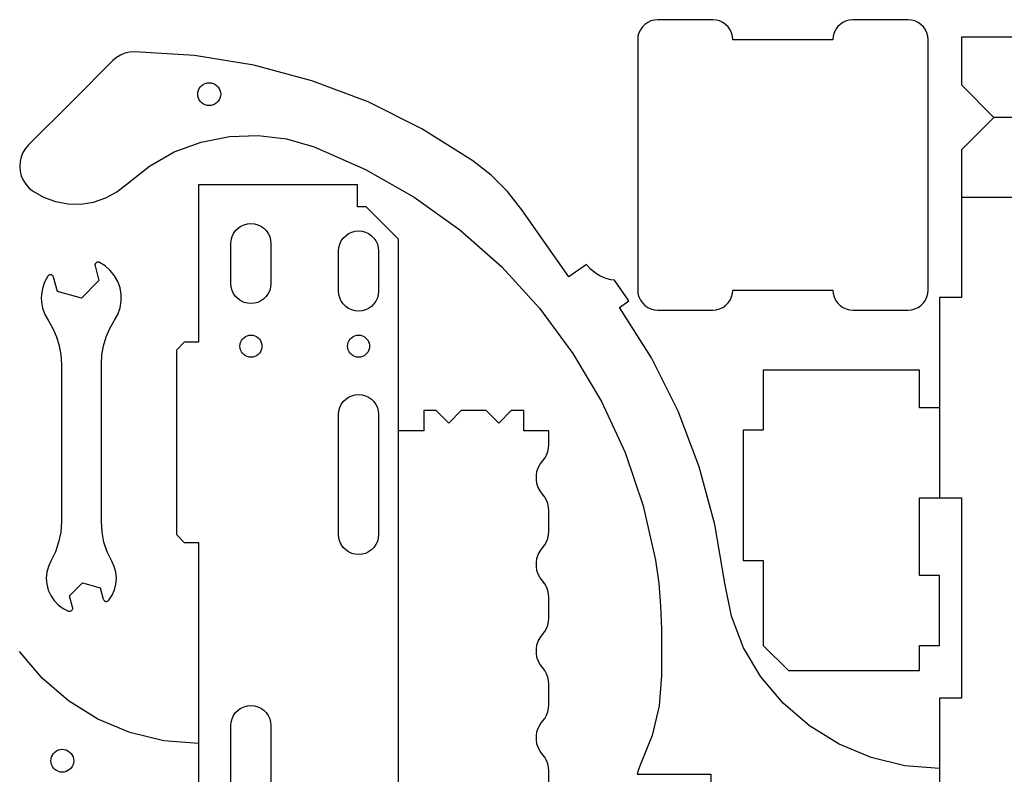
# Model space of a CAD drawing. Header units: millimetres. Extents: x 0 to 378, y 0 to 378.
# Tile 4 of 5: x 109 to 234, y 282 to 378. Entities that reach past the tile are written whole.
import ezdxf

# ---------------------------------------------------------------- set-up
doc = ezdxf.new("R2010")
doc.units = ezdxf.units.MM
doc.layers.add('SHEET_VIEW_1_DRAWING_1', color=7, linetype='Continuous')

msp = doc.modelspace()

# ---------------------------------------------------------------- linework, layer by layer
at = {"layer": 'SHEET_VIEW_1_DRAWING_1', "color": 5}
for p, q in [((188.11, 377.24), (187.86, 376.87)), ((188.42, 377.55), (188.11, 377.24)), ((188.79, 377.8), (188.42, 377.55)), ((189.19, 377.99), (188.79, 377.8)), ((189.61, 378.1), (189.19, 377.99)), ((190.06, 378.14), (189.61, 378.1)), ((197.04, 378.14), (190.06, 378.14)), ((197.48, 378.1), (197.04, 378.14)), ((197.91, 377.99), (197.48, 378.1)), ((198.31, 377.8), (197.91, 377.99)), ((198.67, 377.55), (198.31, 377.8)), ((198.99, 377.24), (198.67, 377.55)), ((199.24, 376.87), (198.99, 377.24)), ((212.87, 377.24), (212.62, 376.87)), ((213.19, 377.55), (212.87, 377.24)), ((213.55, 377.8), (213.19, 377.55)), ((213.95, 377.99), (213.55, 377.8)), ((214.38, 378.1), (213.95, 377.99)), ((214.82, 378.14), (214.38, 378.1)), ((221.81, 378.14), (214.82, 378.14)), ((222.25, 378.1), (221.81, 378.14)), ((222.67, 377.99), (222.25, 378.1)), ((223.08, 377.8), (222.67, 377.99)), ((223.44, 377.55), (223.08, 377.8)), ((223.75, 377.24), (223.44, 377.55)), ((224.01, 376.87), (223.75, 377.24)), ((187.55, 376.04), (187.52, 375.6)), ((187.67, 376.47), (187.55, 376.04)), ((187.86, 376.87), (187.67, 376.47)), ((199.43, 376.47), (199.24, 376.87)), ((199.54, 376.04), (199.43, 376.47)), ((199.58, 375.6), (199.54, 376.04)), ((212.32, 376.04), (212.28, 375.6)), ((212.43, 376.47), (212.32, 376.04)), ((212.62, 376.87), (212.43, 376.47)), ((224.19, 376.47), (224.01, 376.87)), ((224.31, 376.04), (224.19, 376.47)), ((224.35, 375.6), (224.31, 376.04)), ((187.52, 375.6), (187.52, 343.85)), ((212.28, 375.6), (199.58, 375.6)), ((224.35, 343.85), (224.35, 375.6)), ((228.6, 375.92), (228.6, 369.87)), ((375.41, 375.92), (228.6, 375.92)), ((121.91, 373.66), (121.4, 373.34)), ((122.47, 373.89), (121.91, 373.66)), ((123.07, 374.02), (122.47, 373.89)), ((123.67, 374.07), (123.07, 374.02)), ((131.28, 373.6), (123.67, 374.07)), ((138.81, 372.38), (131.28, 373.6)), ((120.93, 372.95), (115.82, 367.83)), ((121.4, 373.34), (120.93, 372.95)), ((146.18, 370.41), (138.81, 372.38)), ((132.06, 369.63), (132.24, 369.81)), ((132.24, 369.81), (132.45, 369.95)), ((132.45, 369.95), (132.67, 370.06)), ((132.67, 370.06), (132.92, 370.12)), ((132.92, 370.12), (133.17, 370.15)), ((133.17, 370.15), (133.42, 370.12)), ((133.42, 370.12), (133.67, 370.06)), ((133.67, 370.06), (133.9, 369.95)), ((133.9, 369.95), (134.1, 369.81)), ((134.1, 369.81), (134.28, 369.63)), ((153.32, 367.72), (146.18, 370.41)), ((228.6, 369.87), (232.71, 365.76)), ((131.72, 368.7), (131.74, 368.95)), ((131.74, 368.44), (131.72, 368.7)), ((131.74, 368.95), (131.81, 369.19)), ((131.81, 368.2), (131.74, 368.44)), ((131.81, 369.19), (131.91, 369.42)), ((131.91, 369.42), (132.06, 369.63)), ((134.28, 369.63), (134.43, 369.42)), ((134.43, 369.42), (134.53, 369.19)), ((134.53, 369.19), (134.6, 368.95)), ((134.6, 368.44), (134.53, 368.2)), ((134.6, 368.95), (134.62, 368.7)), ((134.62, 368.7), (134.6, 368.44)), ((115.82, 367.83), (110.25, 362.27)), ((131.91, 367.97), (131.81, 368.2)), ((132.06, 367.76), (131.91, 367.97)), ((132.24, 367.59), (132.06, 367.76)), ((132.45, 367.44), (132.24, 367.59)), ((132.67, 367.33), (132.45, 367.44)), ((132.92, 367.27), (132.67, 367.33)), ((133.17, 367.25), (132.92, 367.27)), ((133.42, 367.27), (133.17, 367.25)), ((133.67, 367.33), (133.42, 367.27)), ((133.9, 367.44), (133.67, 367.33)), ((134.1, 367.59), (133.9, 367.44)), ((134.28, 367.76), (134.1, 367.59)), ((134.43, 367.97), (134.28, 367.76)), ((134.53, 368.2), (134.43, 367.97)), ((160.15, 364.32), (153.32, 367.72)), ((232.71, 365.76), (228.6, 361.65)), ((371.3, 365.76), (232.71, 365.76)), ((135.72, 363.34), (139.36, 363.47)), ((139.36, 363.47), (142.97, 363.03)), ((166.61, 360.26), (160.15, 364.32)), ((110.25, 362.27), (109.86, 361.81)), ((128.74, 361.37), (132.16, 362.63)), ((132.16, 362.63), (135.72, 363.34)), ((142.97, 363.03), (146.46, 362.01)), ((109.54, 361.29), (109.32, 360.73)), ((109.86, 361.81), (109.54, 361.29)), ((125.58, 359.58), (128.74, 361.37)), ((146.46, 362.01), (152.97, 359.16)), ((228.6, 361.65), (228.6, 355.6)), ((109.18, 360.14), (109.13, 359.54)), ((109.32, 360.73), (109.18, 360.14)), ((168.92, 358.43), (166.61, 360.26)), ((109.13, 359.54), (109.19, 358.94)), ((109.19, 358.94), (109.33, 358.35)), ((122.74, 357.31), (125.58, 359.58)), ((152.97, 359.16), (159.16, 355.64)), ((109.33, 358.35), (109.57, 357.8)), ((109.57, 357.8), (109.9, 357.29)), ((109.9, 357.29), (110.3, 356.83)), ((121.46, 356.3), (122.74, 357.31)), ((171, 356.35), (168.92, 358.43)), ((110.3, 356.83), (110.76, 356.45)), ((110.76, 356.45), (112.16, 355.64)), ((120.04, 355.53), (121.46, 356.3)), ((131.79, 357.19), (131.79, 337.25)), ((151.98, 357.19), (131.79, 357.19)), ((151.98, 354.39), (151.98, 357.19)), ((172.83, 354.03), (171, 356.35)), ((112.16, 355.64), (113.69, 355.07)), ((113.69, 355.07), (115.28, 354.78)), ((115.28, 354.78), (116.9, 354.75)), ((116.9, 354.75), (118.5, 355.01)), ((118.5, 355.01), (120.04, 355.53)), ((159.16, 355.64), (164.94, 351.5)), ((375.41, 355.6), (228.6, 355.6)), ((228.6, 355.6), (228.6, 342.9)), ((153.08, 354.39), (151.98, 354.39)), ((157.19, 350.29), (153.08, 354.39)), ((178.78, 345.54), (172.83, 354.03)), ((137.59, 352.14), (138.02, 352.26)), ((138.02, 352.26), (138.46, 352.3)), ((138.46, 352.3), (138.9, 352.26)), ((138.9, 352.26), (139.33, 352.14)), ((136.07, 350.63), (136.26, 351.03)), ((136.26, 351.03), (136.51, 351.39)), ((136.51, 351.39), (136.83, 351.7)), ((136.83, 351.7), (137.19, 351.96)), ((137.19, 351.96), (137.59, 352.14)), ((139.33, 352.14), (139.73, 351.96)), ((139.73, 351.96), (140.09, 351.7)), ((140.09, 351.7), (140.4, 351.39)), ((140.4, 351.39), (140.66, 351.03)), ((140.66, 351.03), (140.84, 350.63)), ((150.48, 350.75), (150.84, 351.01)), ((150.84, 351.01), (151.24, 351.19)), ((151.24, 351.19), (151.67, 351.31)), ((151.67, 351.31), (152.11, 351.35)), ((152.11, 351.35), (152.55, 351.31)), ((152.55, 351.31), (152.98, 351.19)), ((152.98, 351.19), (153.38, 351.01)), ((153.38, 351.01), (153.74, 350.75)), ((164.94, 351.5), (170.27, 346.78)), ((135.92, 349.76), (135.96, 350.2)), ((135.92, 344.68), (135.92, 349.76)), ((135.96, 350.2), (136.07, 350.63)), ((140.84, 350.63), (140.96, 350.2)), ((140.96, 350.2), (141, 349.76)), ((141, 349.76), (141, 344.68)), ((149.72, 349.67), (149.91, 350.08)), ((149.91, 350.08), (150.16, 350.44)), ((150.16, 350.44), (150.48, 350.75)), ((153.74, 350.75), (154.06, 350.44)), ((154.06, 350.44), (154.31, 350.08)), ((154.31, 350.08), (154.5, 349.67)), ((157.19, 211.69), (157.19, 350.29)), ((149.57, 348.81), (149.61, 349.25)), ((149.57, 343.73), (149.57, 348.81)), ((149.61, 349.25), (149.72, 349.67)), ((154.5, 349.67), (154.61, 349.25)), ((154.61, 349.25), (154.65, 348.81)), ((154.65, 348.81), (154.65, 343.73)), ((118.73, 347.23), (118.7, 347.17)), ((118.77, 347.28), (118.73, 347.23)), ((118.82, 347.32), (118.77, 347.28)), ((118.87, 347.36), (118.82, 347.32)), ((118.93, 347.39), (118.87, 347.36)), ((119, 347.41), (118.93, 347.39)), ((119.06, 347.41), (119, 347.41)), ((119.13, 347.41), (119.06, 347.41)), ((119.19, 347.4), (119.13, 347.41)), ((119.25, 347.37), (119.19, 347.4)), ((119.98, 346.92), (119.25, 347.37)), ((118.68, 347.11), (118.67, 347.04)), ((118.67, 347.04), (118.67, 346.97)), ((118.67, 346.97), (118.68, 346.91)), ((118.7, 347.17), (118.68, 347.11)), ((118.68, 346.91), (119.18, 345.07)), ((120.62, 346.35), (119.98, 346.92)), ((121.16, 345.68), (120.62, 346.35)), ((170.27, 346.78), (175.07, 341.54)), ((181.01, 347.11), (178.78, 345.54)), ((181.08, 347.03), (181.01, 347.11)), ((181.15, 346.95), (181.08, 347.03)), ((181.21, 346.87), (181.15, 346.95)), ((181.55, 346.51), (181.21, 346.87)), ((181.91, 346.19), (181.55, 346.51)), ((182.31, 345.9), (181.91, 346.19)), ((112.29, 344.87), (112.02, 344.07)), ((112.69, 345.61), (112.29, 344.87)), ((112.73, 345.66), (112.69, 345.61)), ((112.78, 345.71), (112.73, 345.66)), ((112.84, 345.75), (112.78, 345.71)), ((112.9, 345.77), (112.84, 345.75)), ((112.96, 345.79), (112.9, 345.77)), ((113.02, 345.79), (112.96, 345.79)), ((113.09, 345.79), (113.02, 345.79)), ((113.15, 345.77), (113.09, 345.79)), ((113.21, 345.75), (113.15, 345.77)), ((113.27, 345.71), (113.21, 345.75)), ((113.32, 345.67), (113.27, 345.71)), ((113.36, 345.62), (113.32, 345.67)), ((113.39, 345.56), (113.36, 345.62)), ((113.41, 345.5), (113.39, 345.56)), ((113.91, 343.66), (113.41, 345.5)), ((119.18, 345.07), (116.95, 342.84)), ((121.58, 344.94), (121.16, 345.68)), ((121.86, 344.13), (121.58, 344.94)), ((182.73, 345.65), (182.31, 345.9)), ((183.17, 345.44), (182.73, 345.65)), ((183.63, 345.28), (183.17, 345.44)), ((184.11, 345.16), (183.63, 345.28)), ((184.59, 345.09), (184.11, 345.16)), ((186.41, 342.49), (184.59, 345.09)), ((112.02, 344.07), (111.88, 343.23)), ((116.95, 342.84), (113.91, 343.66)), ((122.01, 343.28), (121.86, 344.13)), ((135.96, 344.24), (135.92, 344.68)), ((136.07, 343.81), (135.96, 344.24)), ((136.26, 343.41), (136.07, 343.81)), ((140.84, 343.81), (140.66, 343.41)), ((140.96, 344.24), (140.84, 343.81)), ((141, 344.68), (140.96, 344.24)), ((149.61, 343.28), (149.57, 343.73)), ((154.65, 343.73), (154.61, 343.28)), ((187.52, 343.85), (187.55, 343.41)), ((199.54, 343.41), (199.58, 343.85)), ((199.58, 343.85), (212.28, 343.85)), ((212.28, 343.85), (212.32, 343.41)), ((224.31, 343.41), (224.35, 343.85)), ((111.88, 343.23), (111.87, 342.84)), ((111.87, 342.84), (111.89, 342.39)), ((111.89, 342.39), (112.03, 341.56)), ((121.87, 341.58), (122.01, 342.43)), ((122.01, 342.43), (122.01, 343.28)), ((136.51, 343.05), (136.26, 343.41)), ((136.83, 342.73), (136.51, 343.05)), ((137.19, 342.48), (136.83, 342.73)), ((137.59, 342.29), (137.19, 342.48)), ((138.02, 342.18), (137.59, 342.29)), ((139.33, 342.29), (138.9, 342.18)), ((139.73, 342.48), (139.33, 342.29)), ((140.09, 342.73), (139.73, 342.48)), ((140.4, 343.05), (140.09, 342.73)), ((140.66, 343.41), (140.4, 343.05)), ((149.72, 342.86), (149.61, 343.28)), ((149.91, 342.46), (149.72, 342.86)), ((150.16, 342.09), (149.91, 342.46)), ((154.31, 342.46), (154.06, 342.09)), ((154.5, 342.86), (154.31, 342.46)), ((154.61, 343.28), (154.5, 342.86)), ((185.23, 341.65), (186.41, 342.49)), ((187.55, 343.41), (187.67, 342.98)), ((187.67, 342.98), (187.86, 342.58)), ((187.86, 342.58), (188.11, 342.22)), ((188.11, 342.22), (188.42, 341.91)), ((198.67, 341.91), (198.99, 342.22)), ((198.99, 342.22), (199.24, 342.58)), ((199.24, 342.58), (199.43, 342.98)), ((199.43, 342.98), (199.54, 343.41)), ((212.32, 343.41), (212.43, 342.98)), ((212.43, 342.98), (212.62, 342.58)), ((212.62, 342.58), (212.87, 342.22)), ((212.87, 342.22), (213.19, 341.91)), ((223.44, 341.91), (223.75, 342.22)), ((223.75, 342.22), (224.01, 342.58)), ((224.01, 342.58), (224.19, 342.98)), ((224.19, 342.98), (224.31, 343.41)), ((225.81, 342.9), (225.81, 317.5)), ((228.6, 342.9), (225.81, 342.9)), ((112.03, 341.56), (112.32, 340.76)), ((121.59, 340.77), (121.87, 341.58)), ((138.46, 342.14), (138.02, 342.18)), ((138.9, 342.18), (138.46, 342.14)), ((150.48, 341.78), (150.16, 342.09)), ((150.84, 341.53), (150.48, 341.78)), ((151.24, 341.34), (150.84, 341.53)), ((151.67, 341.22), (151.24, 341.34)), ((152.11, 341.19), (151.67, 341.22)), ((152.55, 341.22), (152.11, 341.19)), ((152.98, 341.34), (152.55, 341.22)), ((153.38, 341.53), (152.98, 341.34)), ((153.74, 341.78), (153.38, 341.53)), ((154.06, 342.09), (153.74, 341.78)), ((175.07, 341.54), (179.31, 335.83)), ((189.26, 335.26), (185.23, 341.65)), ((188.42, 341.91), (188.79, 341.65)), ((188.79, 341.65), (189.19, 341.47)), ((189.19, 341.47), (189.61, 341.35)), ((189.61, 341.35), (190.06, 341.31)), ((190.06, 341.31), (197.04, 341.31)), ((197.04, 341.31), (197.48, 341.35)), ((197.48, 341.35), (197.91, 341.47)), ((197.91, 341.47), (198.31, 341.65)), ((198.31, 341.65), (198.67, 341.91)), ((213.19, 341.91), (213.55, 341.65)), ((213.55, 341.65), (213.95, 341.47)), ((213.95, 341.47), (214.38, 341.35)), ((214.38, 341.35), (214.82, 341.31)), ((214.82, 341.31), (221.81, 341.31)), ((221.81, 341.31), (222.25, 341.35)), ((222.25, 341.35), (222.67, 341.47)), ((222.67, 341.47), (223.08, 341.65)), ((223.08, 341.65), (223.44, 341.91)), ((112.32, 340.76), (112.73, 340.02)), ((112.73, 340.02), (113.32, 339)), ((120.58, 339), (121.17, 340.02)), ((121.17, 340.02), (121.59, 340.77)), ((113.32, 339), (113.79, 337.93)), ((120.11, 337.93), (120.58, 339)), ((113.79, 337.93), (114.13, 336.8)), ((119.77, 336.8), (120.11, 337.93)), ((130, 337.25), (129, 336.25)), ((131.79, 337.25), (130, 337.25)), ((137.08, 336.98), (137.15, 337.22)), ((137.15, 337.22), (137.25, 337.44)), ((137.25, 337.44), (137.39, 337.64)), ((137.39, 337.64), (137.56, 337.81)), ((137.56, 337.81), (137.76, 337.95)), ((137.76, 337.95), (137.98, 338.05)), ((137.98, 338.05), (138.22, 338.12)), ((138.22, 338.12), (138.46, 338.14)), ((138.46, 338.14), (138.7, 338.12)), ((138.7, 338.12), (138.94, 338.05)), ((138.94, 338.05), (139.16, 337.95)), ((139.16, 337.95), (139.36, 337.81)), ((139.36, 337.81), (139.53, 337.64)), ((139.53, 337.64), (139.67, 337.44)), ((139.67, 337.44), (139.77, 337.22)), ((139.77, 337.22), (139.83, 336.98)), ((150.73, 336.98), (150.8, 337.22)), ((150.8, 337.22), (150.9, 337.44)), ((150.9, 337.44), (151.04, 337.64)), ((151.04, 337.64), (151.21, 337.81)), ((151.21, 337.81), (151.41, 337.95)), ((151.41, 337.95), (151.63, 338.05)), ((151.63, 338.05), (151.87, 338.12)), ((151.87, 338.12), (152.11, 338.14)), ((152.11, 338.14), (152.35, 338.12)), ((152.35, 338.12), (152.59, 338.05)), ((152.59, 338.05), (152.81, 337.95)), ((152.81, 337.95), (153.01, 337.81)), ((153.01, 337.81), (153.18, 337.64)), ((153.18, 337.64), (153.32, 337.44)), ((153.32, 337.44), (153.42, 337.22)), ((153.42, 337.22), (153.49, 336.98)), ((114.13, 336.8), (114.34, 335.64)), ((119.56, 335.64), (119.77, 336.8)), ((129, 336.25), (129, 312.85)), ((137.06, 336.74), (137.08, 336.98)), ((137.08, 336.5), (137.06, 336.74)), ((137.15, 336.26), (137.08, 336.5)), ((137.25, 336.04), (137.15, 336.26)), ((137.39, 335.84), (137.25, 336.04)), ((139.67, 336.04), (139.53, 335.84)), ((139.77, 336.26), (139.67, 336.04)), ((139.83, 336.5), (139.77, 336.26)), ((139.83, 336.98), (139.86, 336.74)), ((139.86, 336.74), (139.83, 336.5)), ((150.71, 336.74), (150.73, 336.98)), ((150.73, 336.5), (150.71, 336.74)), ((150.8, 336.26), (150.73, 336.5)), ((150.9, 336.04), (150.8, 336.26)), ((151.04, 335.84), (150.9, 336.04)), ((153.32, 336.04), (153.18, 335.84)), ((153.42, 336.26), (153.32, 336.04)), ((153.49, 336.5), (153.42, 336.26)), ((153.49, 336.98), (153.51, 336.74)), ((153.51, 336.74), (153.49, 336.5)), ((114.34, 335.64), (114.41, 334.47)), ((119.49, 334.47), (119.56, 335.64)), ((137.56, 335.67), (137.39, 335.84)), ((137.76, 335.53), (137.56, 335.67)), ((137.98, 335.43), (137.76, 335.53)), ((138.22, 335.36), (137.98, 335.43)), ((138.46, 335.34), (138.22, 335.36)), ((138.7, 335.36), (138.46, 335.34)), ((138.94, 335.43), (138.7, 335.36)), ((139.16, 335.53), (138.94, 335.43)), ((139.36, 335.67), (139.16, 335.53)), ((139.53, 335.84), (139.36, 335.67)), ((151.21, 335.67), (151.04, 335.84)), ((151.41, 335.53), (151.21, 335.67)), ((151.63, 335.43), (151.41, 335.53)), ((151.87, 335.36), (151.63, 335.43)), ((152.11, 335.34), (151.87, 335.36)), ((152.35, 335.36), (152.11, 335.34)), ((152.59, 335.43), (152.35, 335.36)), ((152.81, 335.53), (152.59, 335.43)), ((153.01, 335.67), (152.81, 335.53)), ((153.18, 335.84), (153.01, 335.67)), ((179.31, 335.83), (182.94, 329.71)), ((192.64, 328.5), (189.26, 335.26)), ((114.41, 334.47), (114.41, 314.45)), ((119.49, 314.45), (119.49, 334.47)), ((203.45, 333.69), (203.45, 326.07)), ((223.27, 333.69), (203.45, 333.69)), ((223.27, 328.93), (223.27, 333.69)), ((150.16, 329.71), (150.48, 330.02)), ((150.48, 330.02), (150.84, 330.28)), ((150.84, 330.28), (151.24, 330.46)), ((151.24, 330.46), (151.67, 330.58)), ((151.67, 330.58), (152.11, 330.62)), ((152.11, 330.62), (152.55, 330.58)), ((152.55, 330.58), (152.98, 330.46)), ((152.98, 330.46), (153.38, 330.28)), ((153.38, 330.28), (153.74, 330.02)), ((153.74, 330.02), (154.06, 329.71)), ((149.57, 328.08), (149.61, 328.52)), ((149.61, 328.52), (149.72, 328.95)), ((149.72, 328.95), (149.91, 329.35)), ((149.91, 329.35), (150.16, 329.71)), ((154.06, 329.71), (154.31, 329.35)), ((154.31, 329.35), (154.5, 328.95)), ((154.5, 328.95), (154.61, 328.52)), ((154.61, 328.52), (154.65, 328.08)), ((160.37, 328.56), (160.37, 326.02)), ((161.95, 328.56), (160.37, 328.56)), ((163.54, 326.98), (161.95, 328.56)), ((165.13, 328.56), (163.54, 326.98)), ((168.3, 328.56), (165.13, 328.56)), ((169.89, 326.98), (168.3, 328.56)), ((171.48, 328.56), (169.89, 326.98)), ((173.07, 328.56), (171.48, 328.56)), ((173.07, 326.02), (173.07, 328.56)), ((182.94, 329.71), (185.91, 323.25)), ((195.33, 321.43), (192.64, 328.5)), ((225.81, 328.93), (223.27, 328.93)), ((149.57, 312.84), (149.57, 328.08)), ((154.65, 328.08), (154.65, 312.84)), ((160.37, 326.02), (157.19, 326.02)), ((176.24, 326.02), (173.07, 326.02)), ((176.24, 324.27), (176.24, 326.02)), ((203.45, 326.07), (200.91, 326.07)), ((200.91, 326.07), (200.91, 309.56)), ((176.11, 323.36), (176.21, 323.81)), ((176.21, 323.81), (176.24, 324.27)), ((175.45, 322.17), (175.72, 322.53)), ((175.72, 322.53), (175.95, 322.93)), ((175.95, 322.93), (176.11, 323.36)), ((185.91, 323.25), (188.19, 316.51)), ((174.74, 320.83), (174.91, 321.31)), ((174.91, 321.31), (175.14, 321.76)), ((175.14, 321.76), (175.45, 322.17)), ((197.3, 314.14), (195.33, 321.43)), ((174.66, 320.32), (174.74, 320.83)), ((174.66, 319.81), (174.66, 320.32)), ((174.74, 319.31), (174.66, 319.81)), ((174.91, 318.83), (174.74, 319.31)), ((175.14, 318.38), (174.91, 318.83)), ((175.45, 317.97), (175.14, 318.38)), ((175.72, 317.6), (175.45, 317.97)), ((175.95, 317.2), (175.72, 317.6)), ((223.27, 307.66), (223.27, 317.5)), ((223.27, 317.5), (225.81, 317.5)), ((225.81, 317.5), (228.6, 317.5)), ((228.6, 317.5), (228.6, 292.1)), ((176.11, 316.77), (175.95, 317.2)), ((176.21, 316.32), (176.11, 316.77)), ((176.24, 315.87), (176.21, 316.32)), ((188.19, 316.51), (189.77, 309.58)), ((176.24, 313.27), (176.24, 315.87)), ((114.41, 314.45), (114.33, 313.16)), ((119.57, 313.16), (119.49, 314.45)), ((198.55, 306.68), (197.3, 314.14)), ((114.33, 313.16), (114.07, 311.88)), ((119.82, 311.88), (119.57, 313.16)), ((129, 312.85), (130, 311.85)), ((149.61, 312.4), (149.57, 312.84)), ((149.72, 311.97), (149.61, 312.4)), ((154.61, 312.4), (154.5, 311.97)), ((154.65, 312.84), (154.61, 312.4)), ((175.95, 311.94), (176.11, 312.36)), ((176.11, 312.36), (176.21, 312.81)), ((176.21, 312.81), (176.24, 313.27)), ((114.07, 311.88), (113.66, 310.65)), ((120.24, 310.65), (119.82, 311.88)), ((130, 311.85), (131.79, 311.85)), ((131.79, 311.85), (131.79, 262.83)), ((149.91, 311.57), (149.72, 311.97)), ((150.16, 311.2), (149.91, 311.57)), ((150.48, 310.89), (150.16, 311.2)), ((154.06, 311.2), (153.74, 310.89)), ((154.31, 311.57), (154.06, 311.2)), ((154.5, 311.97), (154.31, 311.57)), ((175.14, 310.76), (175.45, 311.17)), ((175.45, 311.17), (175.72, 311.53)), ((175.72, 311.53), (175.95, 311.94)), ((113.66, 310.65), (113.09, 309.49)), ((120.81, 309.49), (120.24, 310.65)), ((150.84, 310.64), (150.48, 310.89)), ((151.24, 310.45), (150.84, 310.64)), ((151.67, 310.34), (151.24, 310.45)), ((152.11, 310.3), (151.67, 310.34)), ((152.55, 310.34), (152.11, 310.3)), ((152.98, 310.45), (152.55, 310.34)), ((153.38, 310.64), (152.98, 310.45)), ((153.74, 310.89), (153.38, 310.64)), ((174.66, 309.32), (174.74, 309.83)), ((174.74, 309.83), (174.91, 310.31)), ((174.91, 310.31), (175.14, 310.76)), ((112.77, 308.8), (112.57, 308.06)), ((113.09, 309.49), (112.77, 308.8)), ((121.13, 308.8), (120.81, 309.49)), ((121.32, 308.08), (121.13, 308.8)), ((174.66, 308.81), (174.66, 309.32)), ((174.74, 308.31), (174.66, 308.81)), ((189.77, 309.58), (190.18, 306.7)), ((200.91, 309.56), (203.45, 309.56)), ((203.45, 309.56), (203.45, 298.77)), ((112.57, 308.06), (112.5, 307.31)), ((112.5, 307.31), (112.57, 306.55)), ((121.39, 307.33), (121.32, 308.08)), ((121.34, 306.57), (121.39, 307.33)), ((174.91, 307.83), (174.74, 308.31)), ((175.14, 307.38), (174.91, 307.83)), ((175.45, 306.97), (175.14, 307.38)), ((225.81, 307.66), (223.27, 307.66)), ((225.81, 298.77), (225.81, 307.66)), ((112.57, 306.55), (112.75, 305.81)), ((115.46, 305.07), (117.1, 306.71)), ((117.1, 306.71), (119.35, 306.11)), ((119.35, 306.11), (119.73, 304.67)), ((121.15, 305.84), (121.34, 306.57)), ((175.72, 306.6), (175.45, 306.97)), ((175.95, 306.2), (175.72, 306.6)), ((176.11, 305.77), (175.95, 306.2)), ((190.18, 306.7), (190.43, 303.81)), ((199.4, 302.49), (198.55, 306.68)), ((112.75, 305.81), (113.07, 305.12)), ((113.07, 305.12), (113.49, 304.49)), ((115.84, 303.63), (115.46, 305.07)), ((120.43, 304.52), (120.85, 305.15)), ((120.85, 305.15), (121.15, 305.84)), ((176.21, 305.33), (176.11, 305.77)), ((176.24, 304.87), (176.21, 305.33)), ((176.24, 302.27), (176.24, 304.87)), ((113.49, 304.49), (114.02, 303.94)), ((114.02, 303.94), (114.63, 303.49)), ((114.63, 303.49), (115.31, 303.15)), ((115.86, 303.56), (115.84, 303.63)), ((115.85, 303.42), (115.86, 303.49)), ((115.86, 303.49), (115.86, 303.56)), ((119.73, 304.67), (119.76, 304.6)), ((119.76, 304.6), (119.79, 304.54)), ((119.79, 304.54), (119.83, 304.49)), ((119.83, 304.49), (119.89, 304.45)), ((119.89, 304.45), (119.94, 304.41)), ((119.94, 304.41), (120.01, 304.39)), ((120.01, 304.39), (120.07, 304.37)), ((120.07, 304.37), (120.14, 304.37)), ((120.14, 304.37), (120.21, 304.38)), ((120.21, 304.38), (120.27, 304.4)), ((120.27, 304.4), (120.33, 304.43)), ((120.33, 304.43), (120.39, 304.47)), ((120.39, 304.47), (120.43, 304.52)), ((190.43, 303.81), (190.52, 300.91)), ((115.31, 303.15), (115.38, 303.13)), ((115.38, 303.13), (115.44, 303.12)), ((115.44, 303.12), (115.51, 303.13)), ((115.51, 303.13), (115.58, 303.14)), ((115.58, 303.14), (115.64, 303.17)), ((115.64, 303.17), (115.7, 303.2)), ((115.7, 303.2), (115.75, 303.25)), ((115.75, 303.25), (115.79, 303.3)), ((115.79, 303.3), (115.82, 303.36)), ((115.82, 303.36), (115.85, 303.42)), ((176.21, 301.81), (176.24, 302.27)), ((200.94, 298.5), (199.4, 302.49)), ((175.95, 300.94), (176.11, 301.37)), ((176.11, 301.37), (176.21, 301.81)), ((174.91, 299.31), (175.14, 299.76)), ((175.14, 299.76), (175.45, 300.17)), ((175.45, 300.17), (175.72, 300.54)), ((175.72, 300.54), (175.95, 300.94)), ((190.52, 300.91), (190.52, 294.97)), ((174.66, 298.33), (174.74, 298.83)), ((174.74, 298.83), (174.91, 299.31)), ((203.14, 294.82), (200.94, 298.5)), ((203.45, 298.77), (206.63, 295.59)), ((223.27, 298.77), (225.81, 298.77)), ((223.27, 295.59), (223.27, 298.77)), ((111.96, 294.63), (109.12, 298)), ((174.66, 297.82), (174.66, 298.33)), ((174.74, 297.31), (174.66, 297.82)), ((174.91, 296.83), (174.74, 297.31)), ((175.14, 296.38), (174.91, 296.83)), ((175.45, 295.97), (175.14, 296.38)), ((175.72, 295.61), (175.45, 295.97)), ((175.95, 295.2), (175.72, 295.61)), ((176.11, 294.78), (175.95, 295.2)), ((176.21, 294.33), (176.11, 294.78)), ((190.52, 294.97), (190.22, 291.13)), ((205.98, 291.45), (203.14, 294.82)), ((206.63, 295.59), (223.27, 295.59)), ((115.3, 291.75), (111.96, 294.63)), ((176.24, 293.87), (176.21, 294.33)), ((176.24, 291.27), (176.24, 293.87)), ((119.05, 289.43), (115.3, 291.75)), ((137.19, 290.83), (137.59, 291.01)), ((137.59, 291.01), (138.02, 291.13)), ((138.02, 291.13), (138.46, 291.17)), ((138.46, 291.17), (138.9, 291.13)), ((138.9, 291.13), (139.33, 291.01)), ((139.33, 291.01), (139.73, 290.83)), ((176.21, 290.81), (176.24, 291.27)), ((190.22, 291.13), (189.36, 287.38)), ((209.32, 288.58), (205.98, 291.45)), ((228.6, 292.1), (225.81, 292.1)), ((225.81, 292.1), (225.81, 266.7)), ((136.07, 289.49), (136.26, 289.9)), ((136.26, 289.9), (136.51, 290.26)), ((136.51, 290.26), (136.83, 290.57)), ((136.83, 290.57), (137.19, 290.83)), ((139.73, 290.83), (140.09, 290.57)), ((140.09, 290.57), (140.4, 290.26)), ((140.4, 290.26), (140.66, 289.9)), ((140.66, 289.9), (140.84, 289.49)), ((175.72, 289.54), (175.95, 289.94)), ((175.95, 289.94), (176.11, 290.37)), ((176.11, 290.37), (176.21, 290.81)), ((123.11, 287.73), (119.05, 289.43)), ((135.92, 288.63), (135.96, 289.07)), ((135.92, 273.39), (135.92, 288.63)), ((135.96, 289.07), (136.07, 289.49)), ((140.84, 289.49), (140.96, 289.07)), ((140.96, 289.07), (141, 288.63)), ((141, 288.63), (141, 273.39)), ((174.91, 288.31), (175.14, 288.76)), ((175.14, 288.76), (175.45, 289.17)), ((175.45, 289.17), (175.72, 289.54)), ((213.06, 286.26), (209.32, 288.58)), ((127.4, 286.69), (123.11, 287.73)), ((174.66, 287.33), (174.74, 287.83)), ((174.66, 286.82), (174.66, 287.33)), ((174.74, 287.83), (174.91, 288.31)), ((189.36, 287.38), (187.93, 283.81)), ((131.79, 286.34), (127.4, 286.69)), ((174.74, 286.31), (174.66, 286.82)), ((174.91, 285.83), (174.74, 286.31)), ((217.13, 284.56), (213.06, 286.26)), ((113.16, 284.66), (113.27, 284.89)), ((113.27, 284.89), (113.41, 285.09)), ((113.41, 285.09), (113.59, 285.27)), ((113.59, 285.27), (113.8, 285.42)), ((113.8, 285.42), (114.03, 285.53)), ((114.03, 285.53), (114.27, 285.59)), ((114.27, 285.59), (114.53, 285.61)), ((114.53, 285.61), (114.78, 285.59)), ((114.78, 285.59), (115.02, 285.53)), ((115.02, 285.53), (115.25, 285.42)), ((115.25, 285.42), (115.46, 285.27)), ((115.46, 285.27), (115.64, 285.09)), ((115.64, 285.09), (115.78, 284.89)), ((115.78, 284.89), (115.89, 284.66)), ((175.14, 285.38), (174.91, 285.83)), ((175.45, 284.97), (175.14, 285.38)), ((175.72, 284.61), (175.45, 284.97)), ((113.08, 284.16), (113.1, 284.41)), ((113.1, 283.91), (113.08, 284.16)), ((113.1, 284.41), (113.16, 284.66)), ((113.16, 283.67), (113.1, 283.91)), ((113.27, 283.44), (113.16, 283.67)), ((115.89, 283.67), (115.78, 283.44)), ((115.89, 284.66), (115.95, 284.41)), ((115.95, 283.91), (115.89, 283.67)), ((115.95, 284.41), (115.98, 284.16)), ((115.98, 284.16), (115.95, 283.91)), ((175.95, 284.21), (175.72, 284.61)), ((176.11, 283.78), (175.95, 284.21)), ((176.21, 283.33), (176.11, 283.78)), ((187.93, 283.81), (187.74, 283.37)), ((221.41, 283.52), (217.13, 284.56)), ((225.81, 283.16), (221.41, 283.52)), ((113.41, 283.23), (113.27, 283.44)), ((113.59, 283.05), (113.41, 283.23)), ((113.8, 282.91), (113.59, 283.05)), ((114.03, 282.8), (113.8, 282.91)), ((114.27, 282.73), (114.03, 282.8)), ((114.53, 282.71), (114.27, 282.73)), ((114.78, 282.73), (114.53, 282.71)), ((115.02, 282.8), (114.78, 282.73)), ((115.25, 282.91), (115.02, 282.8)), ((115.46, 283.05), (115.25, 282.91)), ((115.64, 283.23), (115.46, 283.05)), ((115.78, 283.44), (115.64, 283.23)), ((176.24, 282.87), (176.21, 283.33)), ((176.24, 280.27), (176.24, 282.87)), ((187.57, 282.91), (187.45, 282.45)), ((187.45, 282.45), (196.8, 282.45)), ((187.74, 283.37), (187.57, 282.91)), ((196.8, 282.45), (196.8, 279.53))]:
    msp.add_line(p, q, dxfattribs=at)

doc.saveas('drawing.dxf')
